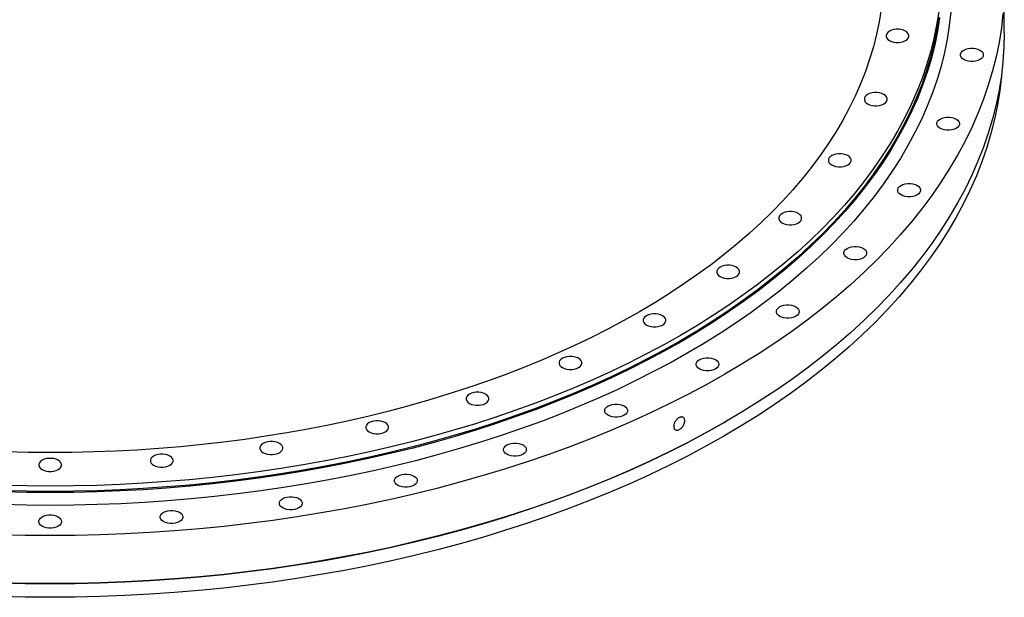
# Model space of a CAD drawing. Header units: millimetres. Extents: x -243 to 5245, y 5263 to 9088.
# Tile 4 of 5: x 3330 to 3934, y 6817 to 7171. Entities that reach past the tile are written whole.
import ezdxf

# ---------------------------------------------------------------- set-up
doc = ezdxf.new("R2010")
doc.units = ezdxf.units.MM
doc.header["$LTSCALE"] = 20

msp = doc.modelspace()

# ---------------------------------------------------------------- linework, layer by layer
at = {"color": 7, "linetype": 'Continuous', "lineweight": 25}
for p, q in [((3934.12, 7163.36), (3934.12, 7192.76)), ((3762.13, 6924.19), (3762.84, 6924.6))]:
    msp.add_line(p, q, dxfattribs=at)
at = {"color": 7, "linetype": 'Continuous', "lineweight": 25, "flags": 128}
for points in [[(3858.54, 7177.78), (3857.32, 7170.09), (3855.74, 7162.42), (3853.82, 7154.78), (3851.56, 7147.17), (3848.95, 7139.59), (3846, 7132.06), (3842.7, 7124.57), (3839.07, 7117.14), (3835.11, 7109.77), (3830.81, 7102.45), (3826.18, 7095.21), (3821.22, 7088.03), (3815.94, 7080.94), (3810.34, 7073.93), (3804.42, 7067), (3798.19, 7060.17), (3791.65, 7053.43), (3784.81, 7046.79), (3777.68, 7040.26), (3770.24, 7033.84), (3762.52, 7027.53), (3754.52, 7021.34), (3746.24, 7015.28), (3737.68, 7009.34), (3728.86, 7003.53), (3719.78, 6997.86), (3710.45, 6992.33), (3700.86, 6986.94), (3691.04, 6981.7), (3680.98, 6976.61), (3670.7, 6971.67), (3660.19, 6966.89), (3649.47, 6962.27), (3638.55, 6957.81), (3627.43, 6953.52), (3616.11, 6949.4), (3604.62, 6945.45), (3592.94, 6941.68), (3581.1, 6938.08), (3569.11, 6934.67), (3556.96, 6931.43), (3544.67, 6928.39), (3532.24, 6925.52), (3519.69, 6922.85), (3507.02, 6920.37), (3494.25, 6918.08), (3481.37, 6915.98), (3468.41, 6914.08), (3455.36, 6912.38), (3442.24, 6910.87), (3429.05, 6909.56), (3415.81, 6908.45), (3402.53, 6907.55), (3389.21, 6906.84), (3375.86, 6906.33), (3362.49, 6906.03), (3349.12, 6905.93), (3335.74, 6906.03), (3322.37, 6906.33)], [(3933.31, 7175.08), (3932.31, 7166.26), (3930.91, 7157.46), (3929.11, 7148.68), (3926.91, 7139.93), (3924.32, 7131.22), (3921.33, 7122.54), (3917.95, 7113.92), (3914.18, 7105.35), (3910.03, 7096.84), (3905.48, 7088.4), (3900.56, 7080.03), (3895.26, 7071.73), (3889.59, 7063.52), (3883.54, 7055.4), (3877.13, 7047.37), (3870.35, 7039.44), (3863.22, 7031.62), (3855.74, 7023.9), (3847.91, 7016.3), (3839.74, 7008.83), (3831.23, 7001.48), (3822.39, 6994.26), (3813.23, 6987.17), (3803.75, 6980.23), (3793.95, 6973.43), (3783.86, 6966.78), (3773.46, 6960.29), (3762.77, 6953.96), (3751.8, 6947.79), (3740.56, 6941.79), (3729.04, 6935.96), (3717.27, 6930.31), (3705.24, 6924.83), (3692.97, 6919.54), (3680.46, 6914.44), (3667.73, 6909.53), (3654.78, 6904.81), (3641.62, 6900.29), (3628.25, 6895.97), (3614.7, 6891.85), (3600.96, 6887.94), (3587.06, 6884.24), (3572.99, 6880.75), (3558.76, 6877.48), (3544.39, 6874.42), (3529.89, 6871.57), (3515.26, 6868.95), (3500.52, 6866.55), (3485.68, 6864.38), (3470.74, 6862.43), (3455.72, 6860.7), (3440.63, 6859.2), (3425.47, 6857.93), (3410.26, 6856.9), (3395.01, 6856.09), (3379.73, 6855.51), (3364.43, 6855.16), (3349.12, 6855.05), (3333.8, 6855.16), (3318.5, 6855.51)], [(3901.36, 7176.13), (3900.41, 7167.79), (3899.09, 7159.47), (3897.38, 7151.17), (3895.31, 7142.9), (3892.86, 7134.66), (3890.03, 7126.47), (3886.84, 7118.32), (3883.27, 7110.21), (3879.34, 7102.17), (3875.05, 7094.19), (3870.4, 7086.28), (3865.39, 7078.43), (3860.02, 7070.67), (3854.31, 7062.99), (3848.25, 7055.4), (3841.84, 7047.91), (3835.1, 7040.51), (3828.03, 7033.22), (3820.63, 7026.04), (3812.9, 7018.97), (3804.86, 7012.02), (3796.5, 7005.2), (3787.84, 6998.5), (3778.88, 6991.94), (3769.62, 6985.51), (3760.07, 6979.23), (3750.25, 6973.09), (3740.15, 6967.1), (3729.78, 6961.27), (3719.14, 6955.6), (3708.26, 6950.09), (3697.13, 6944.74), (3685.76, 6939.57), (3674.16, 6934.57), (3662.34, 6929.75), (3650.3, 6925.1), (3638.06, 6920.64), (3625.62, 6916.37), (3612.98, 6912.29), (3600.17, 6908.4), (3587.19, 6904.7), (3574.04, 6901.2), (3560.74, 6897.9), (3547.29, 6894.8), (3533.71, 6891.91), (3520, 6889.22), (3506.18, 6886.75), (3492.24, 6884.48), (3478.21, 6882.42), (3464.09, 6880.58), (3449.89, 6878.95), (3435.62, 6877.53), (3421.3, 6876.33), (3406.92, 6875.35), (3392.5, 6874.58), (3378.06, 6874.04), (3363.59, 6873.71), (3349.12, 6873.6), (3334.64, 6873.71), (3320.17, 6874.04)], [(3894.43, 7172.47), (3893.12, 7164.24), (3891.44, 7156.03), (3889.38, 7147.85), (3886.96, 7139.7), (3884.16, 7131.6), (3881, 7123.53), (3877.48, 7115.52), (3873.59, 7107.56), (3869.34, 7099.67), (3864.74, 7091.84), (3859.78, 7084.09), (3854.48, 7076.41), (3848.82, 7068.81), (3842.83, 7061.3), (3836.5, 7053.89), (3829.83, 7046.57), (3822.83, 7039.36), (3815.51, 7032.26), (3807.87, 7025.27), (3799.91, 7018.39), (3791.65, 7011.64), (3783.08, 7005.02), (3774.21, 6998.53), (3765.06, 6992.17), (3755.62, 6985.95), (3745.9, 6979.88), (3735.9, 6973.96), (3725.65, 6968.19), (3715.13, 6962.58), (3704.36, 6957.13), (3693.35, 6951.85), (3682.11, 6946.73), (3670.63, 6941.78), (3658.94, 6937.01), (3647.03, 6932.42), (3634.92, 6928.01), (3622.62, 6923.78), (3610.12, 6919.74), (3597.45, 6915.89), (3584.61, 6912.23), (3571.6, 6908.77), (3558.44, 6905.51), (3545.14, 6902.45), (3531.71, 6899.59), (3518.15, 6896.93), (3504.47, 6894.48), (3490.69, 6892.23), (3476.81, 6890.2), (3462.84, 6888.37), (3448.8, 6886.76), (3434.69, 6885.36), (3420.51, 6884.17), (3406.29, 6883.2), (3392.03, 6882.45), (3377.74, 6881.91), (3363.43, 6881.58), (3349.12, 6881.47), (3334.8, 6881.58), (3320.49, 6881.91)], [(3893.93, 7176.17), (3892.62, 7167.95), (3890.94, 7159.74), (3888.89, 7151.57), (3886.46, 7143.43), (3883.67, 7135.33), (3880.52, 7127.27), (3876.99, 7119.27), (3873.11, 7111.32), (3868.87, 7103.43), (3864.27, 7095.61), (3859.32, 7087.86), (3854.02, 7080.19), (3848.37, 7072.6), (3842.38, 7065.1), (3836.05, 7057.7), (3829.39, 7050.39), (3822.4, 7043.18), (3815.08, 7036.08), (3807.45, 7029.1), (3799.5, 7022.23), (3791.24, 7015.49), (3782.68, 7008.87), (3773.83, 7002.38), (3764.68, 6996.03), (3755.24, 6989.82), (3745.53, 6983.76), (3735.55, 6977.84), (3725.3, 6972.08), (3714.8, 6966.47), (3704.04, 6961.03), (3693.04, 6955.74), (3681.8, 6950.63), (3670.34, 6945.69), (3658.66, 6940.92), (3646.76, 6936.33), (3634.66, 6931.93), (3622.37, 6927.7), (3609.88, 6923.67), (3597.22, 6919.82), (3584.39, 6916.17), (3571.4, 6912.71), (3558.25, 6909.45), (3544.96, 6906.39), (3531.54, 6903.53), (3517.99, 6900.88), (3504.33, 6898.43), (3490.56, 6896.19), (3476.69, 6894.15), (3462.74, 6892.33), (3448.71, 6890.72), (3434.61, 6889.32), (3420.45, 6888.14), (3406.24, 6887.16), (3391.99, 6886.41), (3377.72, 6885.87), (3363.42, 6885.54), (3349.12, 6885.44), (3334.81, 6885.54), (3320.51, 6885.87)], [(3893.93, 7172.91), (3892.62, 7164.68), (3890.94, 7156.48), (3888.89, 7148.3), (3886.46, 7140.16), (3883.67, 7132.06), (3880.52, 7124.01), (3876.99, 7116), (3873.11, 7108.05), (3868.87, 7100.17), (3864.27, 7092.35), (3859.32, 7084.6), (3854.02, 7076.93), (3848.37, 7069.34), (3842.38, 7061.84), (3836.05, 7054.43), (3829.39, 7047.12), (3822.4, 7039.91), (3815.08, 7032.82), (3807.45, 7025.83), (3799.5, 7018.96), (3791.24, 7012.22), (3782.68, 7005.6), (3773.83, 6999.12), (3764.68, 6992.76), (3755.24, 6986.56), (3745.53, 6980.49), (3735.55, 6974.57), (3725.3, 6968.81), (3714.8, 6963.2), (3704.04, 6957.76), (3693.04, 6952.48), (3681.8, 6947.36), (3670.34, 6942.42), (3658.66, 6937.66), (3646.76, 6933.07), (3634.66, 6928.66), (3622.37, 6924.44), (3609.88, 6920.4), (3597.22, 6916.56), (3584.39, 6912.9), (3571.4, 6909.45), (3558.25, 6906.19), (3544.96, 6903.12), (3531.54, 6900.27), (3517.99, 6897.61), (3504.33, 6895.16), (3490.56, 6892.92), (3476.69, 6890.89), (3462.74, 6889.06), (3448.71, 6887.45), (3434.61, 6886.05), (3420.45, 6884.87), (3406.24, 6883.9), (3391.99, 6883.14), (3377.72, 6882.6), (3363.42, 6882.28), (3349.12, 6882.17), (3334.81, 6882.28), (3320.51, 6882.6)], [(3863.68, 7158.58), (3864.91, 7158.02), (3866.32, 7157.63), (3867.85, 7157.42), (3869.42, 7157.42), (3870.94, 7157.63), (3872.36, 7158.02), (3873.58, 7158.58), (3874.56, 7159.29), (3875.24, 7160.11), (3875.59, 7160.99), (3875.59, 7161.89), (3875.24, 7162.77), (3874.56, 7163.59), (3873.58, 7164.3), (3872.36, 7164.86), (3870.94, 7165.25), (3869.42, 7165.46), (3867.85, 7165.46), (3866.32, 7165.25), (3864.91, 7164.86), (3863.68, 7164.3), (3862.71, 7163.59), (3862.03, 7162.77), (3861.68, 7161.89), (3861.68, 7160.99), (3862.03, 7160.11), (3862.71, 7159.29), (3863.68, 7158.58)], [(3934.12, 7163.36), (3933.92, 7154.52), (3933.31, 7145.69), (3932.31, 7136.87), (3930.91, 7128.06), (3929.11, 7119.28), (3926.91, 7110.53), (3924.32, 7101.82), (3921.33, 7093.15), (3917.95, 7084.53), (3914.18, 7075.96), (3910.03, 7067.45), (3905.48, 7059), (3900.56, 7050.63), (3895.26, 7042.34), (3889.59, 7034.13), (3883.54, 7026), (3877.13, 7017.97), (3870.35, 7010.04), (3863.22, 7002.22), (3855.74, 6994.51), (3847.91, 6986.91), (3839.74, 6979.43), (3831.23, 6972.08), (3822.39, 6964.86), (3813.23, 6957.78), (3803.75, 6950.83), (3793.95, 6944.04), (3783.86, 6937.39), (3773.46, 6930.9), (3762.77, 6924.56), (3751.8, 6918.39), (3740.56, 6912.39), (3729.04, 6906.56), (3717.27, 6900.91), (3705.24, 6895.44), (3692.97, 6890.15), (3680.46, 6885.04), (3667.73, 6880.13), (3654.78, 6875.42), (3641.62, 6870.89), (3628.25, 6866.57), (3614.7, 6862.46), (3600.96, 6858.55), (3587.06, 6854.85), (3572.99, 6851.36), (3558.76, 6848.08), (3544.39, 6845.02), (3529.89, 6842.18), (3515.26, 6839.56), (3500.52, 6837.16), (3485.68, 6834.98), (3470.74, 6833.03), (3455.72, 6831.3), (3440.63, 6829.81), (3425.47, 6828.54), (3410.26, 6827.5), (3395.01, 6826.69), (3379.73, 6826.11), (3364.43, 6825.77), (3349.12, 6825.65), (3333.8, 6825.77), (3318.5, 6826.11)], [(3919.19, 7152.67), (3920.17, 7151.96), (3920.85, 7151.14), (3921.2, 7150.26), (3921.2, 7149.36), (3920.85, 7148.47), (3920.17, 7147.66), (3919.19, 7146.95), (3917.96, 7146.39), (3916.55, 7145.99), (3915.02, 7145.79), (3913.46, 7145.79), (3911.93, 7145.99), (3910.51, 7146.39), (3909.29, 7146.95), (3908.31, 7147.66), (3907.63, 7148.47), (3907.28, 7149.36), (3907.28, 7150.26), (3907.63, 7151.14), (3908.31, 7151.96), (3909.29, 7152.67), (3910.51, 7153.23), (3911.93, 7153.62), (3913.46, 7153.82), (3915.02, 7153.82), (3916.55, 7153.62), (3917.96, 7153.23), (3919.19, 7152.67)], [(3932.36, 7137.19), (3932.32, 7136.74), (3931.32, 7127.93), (3929.92, 7119.14), (3928.12, 7110.38), (3925.93, 7101.64), (3923.34, 7092.94), (3920.35, 7084.29), (3916.98, 7075.68), (3913.22, 7067.12), (3909.07, 7058.63), (3904.53, 7050.2), (3899.62, 7041.84), (3894.33, 7033.56), (3888.66, 7025.36), (3882.63, 7017.26), (3876.23, 7009.24), (3869.46, 7001.32), (3862.34, 6993.51), (3854.87, 6985.81), (3847.06, 6978.23), (3838.9, 6970.76), (3830.41, 6963.43), (3821.58, 6956.22), (3812.43, 6949.15), (3802.97, 6942.21), (3793.19, 6935.43), (3783.11, 6928.79), (3772.73, 6922.31), (3762.07, 6915.99), (3751.11, 6909.83), (3739.89, 6903.84), (3728.39, 6898.02), (3716.64, 6892.38), (3704.63, 6886.91), (3692.38, 6881.63), (3679.9, 6876.54), (3667.18, 6871.64), (3654.25, 6866.93), (3641.12, 6862.41), (3627.78, 6858.1), (3614.25, 6853.99), (3600.53, 6850.09), (3586.65, 6846.39), (3572.6, 6842.91), (3558.4, 6839.64), (3544.06, 6836.58), (3529.58, 6833.75), (3514.98, 6831.13), (3500.27, 6828.73), (3485.45, 6826.56), (3470.54, 6824.61), (3455.54, 6822.89), (3440.47, 6821.4), (3425.34, 6820.13), (3410.16, 6819.09), (3394.94, 6818.28), (3379.68, 6817.71), (3364.4, 6817.36), (3349.12, 6817.25), (3333.83, 6817.36), (3318.55, 6817.71)], [(3850.31, 7119.77), (3851.54, 7119.21), (3852.95, 7118.82), (3854.48, 7118.62), (3856.04, 7118.62), (3857.57, 7118.82), (3858.98, 7119.21), (3860.21, 7119.77), (3861.19, 7120.48), (3861.87, 7121.3), (3862.22, 7122.18), (3862.22, 7123.08), (3861.87, 7123.97), (3861.19, 7124.78), (3860.21, 7125.49), (3858.98, 7126.05), (3857.57, 7126.45), (3856.04, 7126.65), (3854.48, 7126.65), (3852.95, 7126.45), (3851.54, 7126.05), (3850.31, 7125.49), (3849.33, 7124.78), (3848.65, 7123.97), (3848.3, 7123.08), (3848.3, 7122.18), (3848.65, 7121.3), (3849.33, 7120.48), (3850.31, 7119.77)], [(3904.64, 7110.45), (3905.62, 7109.74), (3906.3, 7108.93), (3906.65, 7108.05), (3906.65, 7107.14), (3906.3, 7106.26), (3905.62, 7105.44), (3904.64, 7104.74), (3903.42, 7104.17), (3902.01, 7103.78), (3900.48, 7103.58), (3898.91, 7103.58), (3897.38, 7103.78), (3895.97, 7104.17), (3894.74, 7104.74), (3893.77, 7105.44), (3893.09, 7106.26), (3892.74, 7107.14), (3892.74, 7108.05), (3893.09, 7108.93), (3893.77, 7109.74), (3894.74, 7110.45), (3895.97, 7111.01), (3897.38, 7111.41), (3898.91, 7111.61), (3900.48, 7111.61), (3902.01, 7111.41), (3903.42, 7111.01), (3904.64, 7110.45)], [(3828.28, 7082.31), (3829.5, 7081.74), (3830.92, 7081.35), (3832.44, 7081.15), (3834.01, 7081.15), (3835.54, 7081.35), (3836.95, 7081.74), (3838.18, 7082.31), (3839.16, 7083.01), (3839.84, 7083.83), (3840.18, 7084.71), (3840.18, 7085.62), (3839.84, 7086.5), (3839.16, 7087.31), (3838.18, 7088.02), (3836.95, 7088.58), (3835.54, 7088.98), (3834.01, 7089.18), (3832.44, 7089.18), (3830.92, 7088.98), (3829.5, 7088.58), (3828.28, 7088.02), (3827.3, 7087.31), (3826.62, 7086.5), (3826.27, 7085.62), (3826.27, 7084.71), (3826.62, 7083.83), (3827.3, 7083.01), (3828.28, 7082.31)], [(3880.68, 7069.69), (3881.65, 7068.99), (3882.33, 7068.17), (3882.68, 7067.29), (3882.68, 7066.38), (3882.33, 7065.5), (3881.65, 7064.69), (3880.68, 7063.98), (3879.45, 7063.41), (3878.04, 7063.02), (3876.51, 7062.82), (3874.94, 7062.82), (3873.41, 7063.02), (3872, 7063.41), (3870.78, 7063.98), (3869.8, 7064.69), (3869.12, 7065.5), (3868.77, 7066.38), (3868.77, 7067.29), (3869.12, 7068.17), (3869.8, 7068.99), (3870.78, 7069.69), (3872, 7070.26), (3873.41, 7070.65), (3874.94, 7070.85), (3876.51, 7070.85), (3878.04, 7070.65), (3879.45, 7070.26), (3880.68, 7069.69)], [(3797.96, 7046.82), (3799.19, 7046.25), (3800.6, 7045.86), (3802.13, 7045.66), (3803.7, 7045.66), (3805.22, 7045.86), (3806.64, 7046.25), (3807.86, 7046.82), (3808.84, 7047.52), (3809.52, 7048.34), (3809.87, 7049.22), (3809.87, 7050.13), (3809.52, 7051.01), (3808.84, 7051.82), (3807.86, 7052.53), (3806.64, 7053.1), (3805.22, 7053.49), (3803.7, 7053.69), (3802.13, 7053.69), (3800.6, 7053.49), (3799.19, 7053.1), (3797.96, 7052.53), (3796.99, 7051.82), (3796.31, 7051.01), (3795.96, 7050.13), (3795.96, 7049.22), (3796.31, 7048.34), (3796.99, 7047.52), (3797.96, 7046.82)], [(3847.7, 7031.09), (3848.68, 7030.38), (3849.36, 7029.57), (3849.71, 7028.68), (3849.71, 7027.78), (3849.36, 7026.9), (3848.68, 7026.08), (3847.7, 7025.37), (3846.47, 7024.81), (3845.06, 7024.42), (3843.53, 7024.22), (3841.97, 7024.22), (3840.44, 7024.42), (3839.03, 7024.81), (3837.8, 7025.37), (3836.82, 7026.08), (3836.14, 7026.9), (3835.79, 7027.78), (3835.79, 7028.68), (3836.14, 7029.57), (3836.82, 7030.38), (3837.8, 7031.09), (3839.03, 7031.65), (3840.44, 7032.05), (3841.97, 7032.25), (3843.53, 7032.25), (3845.06, 7032.05), (3846.47, 7031.65), (3847.7, 7031.09)], [(3759.88, 7013.92), (3761.11, 7013.35), (3762.52, 7012.96), (3764.05, 7012.76), (3765.62, 7012.76), (3767.14, 7012.96), (3768.56, 7013.35), (3769.78, 7013.92), (3770.76, 7014.62), (3771.44, 7015.44), (3771.79, 7016.32), (3771.79, 7017.23), (3771.44, 7018.11), (3770.76, 7018.92), (3769.78, 7019.63), (3768.56, 7020.2), (3767.14, 7020.59), (3765.62, 7020.79), (3764.05, 7020.79), (3762.52, 7020.59), (3761.11, 7020.2), (3759.88, 7019.63), (3758.91, 7018.92), (3758.23, 7018.11), (3757.88, 7017.23), (3757.88, 7016.32), (3758.23, 7015.44), (3758.91, 7014.62), (3759.88, 7013.92)], [(3806.28, 6995.3), (3807.25, 6994.59), (3807.93, 6993.78), (3808.28, 6992.9), (3808.28, 6991.99), (3807.93, 6991.11), (3807.25, 6990.29), (3806.28, 6989.59), (3805.05, 6989.02), (3803.64, 6988.63), (3802.11, 6988.43), (3800.54, 6988.43), (3799.01, 6988.63), (3797.6, 6989.02), (3796.38, 6989.59), (3795.4, 6990.29), (3794.72, 6991.11), (3794.37, 6991.99), (3794.37, 6992.9), (3794.72, 6993.78), (3795.4, 6994.59), (3796.38, 6995.3), (3797.6, 6995.86), (3799.01, 6996.26), (3800.54, 6996.46), (3802.11, 6996.46), (3803.64, 6996.26), (3805.05, 6995.86), (3806.28, 6995.3)], [(3714.69, 6984.17), (3715.92, 6983.6), (3717.33, 6983.21), (3718.86, 6983.01), (3720.42, 6983.01), (3721.95, 6983.21), (3723.36, 6983.6), (3724.59, 6984.17), (3725.57, 6984.88), (3726.25, 6985.69), (3726.6, 6986.57), (3726.6, 6987.48), (3726.25, 6988.36), (3725.57, 6989.18), (3724.59, 6989.88), (3723.36, 6990.45), (3721.95, 6990.84), (3720.42, 6991.04), (3718.86, 6991.04), (3717.33, 6990.84), (3715.92, 6990.45), (3714.69, 6989.88), (3713.71, 6989.18), (3713.03, 6988.36), (3712.68, 6987.48), (3712.68, 6986.57), (3713.03, 6985.69), (3713.71, 6984.88), (3714.69, 6984.17)], [(3663.16, 6958.08), (3664.38, 6957.51), (3665.79, 6957.12), (3667.32, 6956.92), (3668.89, 6956.92), (3670.42, 6957.12), (3671.83, 6957.51), (3673.06, 6958.08), (3674.03, 6958.79), (3674.71, 6959.6), (3675.06, 6960.48), (3675.06, 6961.39), (3674.71, 6962.27), (3674.03, 6963.09), (3673.06, 6963.79), (3671.83, 6964.36), (3670.42, 6964.75), (3668.89, 6964.95), (3667.32, 6964.95), (3665.79, 6964.75), (3664.38, 6964.36), (3663.16, 6963.79), (3662.18, 6963.09), (3661.5, 6962.27), (3661.15, 6961.39), (3661.15, 6960.48), (3661.5, 6959.6), (3662.18, 6958.79), (3663.16, 6958.08)], [(3757.12, 6962.94), (3758.09, 6962.23), (3758.77, 6961.42), (3759.12, 6960.53), (3759.12, 6959.63), (3758.77, 6958.75), (3758.09, 6957.93), (3757.12, 6957.22), (3755.89, 6956.66), (3754.48, 6956.27), (3752.95, 6956.07), (3751.38, 6956.07), (3749.85, 6956.27), (3748.44, 6956.66), (3747.22, 6957.22), (3746.24, 6957.93), (3745.56, 6958.75), (3745.21, 6959.63), (3745.21, 6960.53), (3745.56, 6961.42), (3746.24, 6962.23), (3747.22, 6962.94), (3748.44, 6963.5), (3749.85, 6963.9), (3751.38, 6964.1), (3752.95, 6964.1), (3754.48, 6963.9), (3755.89, 6963.5), (3757.12, 6962.94)], [(3606.17, 6936.1), (3607.39, 6935.53), (3608.8, 6935.14), (3610.33, 6934.94), (3611.9, 6934.94), (3613.43, 6935.14), (3614.84, 6935.53), (3616.07, 6936.1), (3617.04, 6936.8), (3617.72, 6937.62), (3618.07, 6938.5), (3618.07, 6939.4), (3617.72, 6940.29), (3617.04, 6941.1), (3616.07, 6941.81), (3614.84, 6942.37), (3613.43, 6942.77), (3611.9, 6942.97), (3610.33, 6942.97), (3608.8, 6942.77), (3607.39, 6942.37), (3606.17, 6941.81), (3605.19, 6941.1), (3604.51, 6940.29), (3604.16, 6939.4), (3604.16, 6938.5), (3604.51, 6937.62), (3605.19, 6936.8), (3606.17, 6936.1)], [(3701.06, 6934.56), (3702.04, 6933.85), (3702.72, 6933.04), (3703.07, 6932.16), (3703.07, 6931.25), (3702.72, 6930.37), (3702.04, 6929.55), (3701.06, 6928.85), (3699.83, 6928.28), (3698.42, 6927.89), (3696.89, 6927.69), (3695.33, 6927.69), (3693.8, 6927.89), (3692.39, 6928.28), (3691.16, 6928.85), (3690.18, 6929.55), (3689.5, 6930.37), (3689.15, 6931.25), (3689.15, 6932.16), (3689.5, 6933.04), (3690.18, 6933.85), (3691.16, 6934.56), (3692.39, 6935.12), (3693.8, 6935.52), (3695.33, 6935.72), (3696.89, 6935.72), (3698.42, 6935.52), (3699.83, 6935.12), (3701.06, 6934.56)], [(3762.13, 6924.19), (3762.07, 6924.16), (3751.11, 6918), (3739.89, 6912.01), (3728.39, 6906.19), (3716.64, 6900.54), (3704.63, 6895.08), (3692.38, 6889.8), (3679.9, 6884.7), (3667.18, 6879.8), (3654.25, 6875.09), (3641.12, 6870.58), (3627.78, 6866.27), (3614.25, 6862.16), (3600.53, 6858.25), (3586.65, 6854.56), (3572.6, 6851.07), (3558.4, 6847.8), (3544.06, 6844.75), (3529.58, 6841.91), (3514.98, 6839.29), (3500.27, 6836.9), (3485.45, 6834.73), (3470.54, 6832.78), (3455.54, 6831.06), (3440.47, 6829.56), (3425.34, 6828.29), (3410.16, 6827.26), (3394.94, 6826.45), (3379.68, 6825.87), (3364.4, 6825.53), (3349.12, 6825.41), (3333.83, 6825.53), (3318.55, 6825.87)], [(3544.69, 6918.59), (3545.92, 6918.03), (3547.33, 6917.64), (3548.86, 6917.44), (3550.43, 6917.44), (3551.95, 6917.64), (3553.37, 6918.03), (3554.59, 6918.59), (3555.57, 6919.3), (3556.25, 6920.12), (3556.6, 6921), (3556.6, 6921.9), (3556.25, 6922.79), (3555.57, 6923.6), (3554.59, 6924.31), (3553.37, 6924.87), (3551.95, 6925.27), (3550.43, 6925.47), (3548.86, 6925.47), (3547.33, 6925.27), (3545.92, 6924.87), (3544.69, 6924.31), (3543.71, 6923.6), (3543.03, 6922.79), (3542.69, 6921.9), (3542.69, 6921), (3543.03, 6920.12), (3543.71, 6919.3), (3544.69, 6918.59)], [(3479.79, 6905.88), (3481.01, 6905.31), (3482.42, 6904.92), (3483.95, 6904.72), (3485.52, 6904.72), (3487.05, 6904.92), (3488.46, 6905.31), (3489.69, 6905.88), (3490.66, 6906.58), (3491.34, 6907.4), (3491.69, 6908.28), (3491.69, 6909.19), (3491.34, 6910.07), (3490.66, 6910.88), (3489.69, 6911.59), (3488.46, 6912.15), (3487.05, 6912.55), (3485.52, 6912.75), (3483.95, 6912.75), (3482.42, 6912.55), (3481.01, 6912.15), (3479.79, 6911.59), (3478.81, 6910.88), (3478.13, 6910.07), (3477.78, 6909.19), (3477.78, 6908.28), (3478.13, 6907.4), (3478.81, 6906.58), (3479.79, 6905.88)], [(3639.07, 6910.65), (3640.04, 6909.94), (3640.72, 6909.12), (3641.07, 6908.24), (3641.07, 6907.34), (3640.72, 6906.45), (3640.04, 6905.64), (3639.07, 6904.93), (3637.84, 6904.37), (3636.43, 6903.98), (3634.9, 6903.77), (3633.33, 6903.77), (3631.8, 6903.98), (3630.39, 6904.37), (3629.17, 6904.93), (3628.19, 6905.64), (3627.51, 6906.45), (3627.16, 6907.34), (3627.16, 6908.24), (3627.51, 6909.12), (3628.19, 6909.94), (3629.17, 6910.65), (3630.39, 6911.21), (3631.8, 6911.6), (3633.33, 6911.81), (3634.9, 6911.81), (3636.43, 6911.6), (3637.84, 6911.21), (3639.07, 6910.65)], [(3344.17, 6895.57), (3345.39, 6895), (3346.8, 6894.61), (3348.33, 6894.41), (3349.9, 6894.41), (3351.43, 6894.61), (3352.84, 6895), (3354.07, 6895.57), (3355.04, 6896.28), (3355.72, 6897.09), (3356.07, 6897.97), (3356.07, 6898.88), (3355.72, 6899.76), (3355.04, 6900.58), (3354.07, 6901.28), (3352.84, 6901.85), (3351.43, 6902.24), (3349.9, 6902.44), (3348.33, 6902.44), (3346.8, 6902.24), (3345.39, 6901.85), (3344.17, 6901.28), (3343.19, 6900.58), (3342.51, 6899.76), (3342.16, 6898.88), (3342.16, 6897.97), (3342.51, 6897.09), (3343.19, 6896.28), (3344.17, 6895.57)], [(3412.56, 6898.16), (3413.79, 6897.59), (3415.2, 6897.2), (3416.73, 6897), (3418.29, 6897), (3419.82, 6897.2), (3421.24, 6897.59), (3422.46, 6898.16), (3423.44, 6898.86), (3424.12, 6899.68), (3424.47, 6900.56), (3424.47, 6901.47), (3424.12, 6902.35), (3423.44, 6903.16), (3422.46, 6903.87), (3421.24, 6904.43), (3419.82, 6904.83), (3418.29, 6905.03), (3416.73, 6905.03), (3415.2, 6904.83), (3413.79, 6904.43), (3412.56, 6903.87), (3411.58, 6903.16), (3410.9, 6902.35), (3410.56, 6901.47), (3410.56, 6900.56), (3410.9, 6899.68), (3411.58, 6898.86), (3412.56, 6898.16)], [(3572.19, 6891.61), (3573.17, 6890.9), (3573.85, 6890.09), (3574.2, 6889.2), (3574.2, 6888.3), (3573.85, 6887.42), (3573.17, 6886.6), (3572.19, 6885.89), (3570.97, 6885.33), (3569.56, 6884.94), (3568.03, 6884.74), (3566.46, 6884.74), (3564.93, 6884.94), (3563.52, 6885.33), (3562.3, 6885.89), (3561.32, 6886.6), (3560.64, 6887.42), (3560.29, 6888.3), (3560.29, 6889.2), (3560.64, 6890.09), (3561.32, 6890.9), (3562.3, 6891.61), (3563.52, 6892.17), (3564.93, 6892.57), (3566.46, 6892.77), (3568.03, 6892.77), (3569.56, 6892.57), (3570.97, 6892.17), (3572.19, 6891.61)], [(3501.59, 6877.77), (3502.57, 6877.07), (3503.25, 6876.25), (3503.6, 6875.37), (3503.6, 6874.46), (3503.25, 6873.58), (3502.57, 6872.77), (3501.59, 6872.06), (3500.37, 6871.5), (3498.95, 6871.1), (3497.43, 6870.9), (3495.86, 6870.9), (3494.33, 6871.1), (3492.92, 6871.5), (3491.69, 6872.06), (3490.72, 6872.77), (3490.04, 6873.58), (3489.69, 6874.46), (3489.69, 6875.37), (3490.04, 6876.25), (3490.72, 6877.07), (3491.69, 6877.77), (3492.92, 6878.34), (3494.33, 6878.73), (3495.86, 6878.93), (3497.43, 6878.93), (3498.95, 6878.73), (3500.37, 6878.34), (3501.59, 6877.77)], [(3428.47, 6869.38), (3429.44, 6868.67), (3430.12, 6867.85), (3430.47, 6866.97), (3430.47, 6866.07), (3430.12, 6865.19), (3429.44, 6864.37), (3428.47, 6863.66), (3427.24, 6863.1), (3425.83, 6862.71), (3424.3, 6862.5), (3422.73, 6862.5), (3421.2, 6862.71), (3419.79, 6863.1), (3418.57, 6863.66), (3417.59, 6864.37), (3416.91, 6865.19), (3416.56, 6866.07), (3416.56, 6866.97), (3416.91, 6867.85), (3417.59, 6868.67), (3418.57, 6869.38), (3419.79, 6869.94), (3421.2, 6870.33), (3422.73, 6870.54), (3424.3, 6870.54), (3425.83, 6870.33), (3427.24, 6869.94), (3428.47, 6869.38)], [(3354.07, 6866.56), (3355.04, 6865.85), (3355.72, 6865.04), (3356.07, 6864.16), (3356.07, 6863.25), (3355.72, 6862.37), (3355.04, 6861.55), (3354.07, 6860.85), (3352.84, 6860.28), (3351.43, 6859.89), (3349.9, 6859.69), (3348.33, 6859.69), (3346.8, 6859.89), (3345.39, 6860.28), (3344.17, 6860.85), (3343.19, 6861.55), (3342.51, 6862.37), (3342.16, 6863.25), (3342.16, 6864.16), (3342.51, 6865.04), (3343.19, 6865.85), (3344.17, 6866.56), (3345.39, 6867.13), (3346.8, 6867.52), (3348.33, 6867.72), (3349.9, 6867.72), (3351.43, 6867.52), (3352.84, 6867.13), (3354.07, 6866.56)]]:
    msp.add_lwpolyline(points, dxfattribs=at)
at = {"color": 7, "linetype": 'Continuous', "lineweight": 25}
msp.add_open_spline([(3738.2, 6925.47), (3738.2, 6925.22), (3738.18, 6924.97), (3738.1, 6924.46), (3738.03, 6924.19), (3737.86, 6923.66), (3737.76, 6923.4), (3737.52, 6922.87), (3737.37, 6922.61), (3737.06, 6922.11), (3736.89, 6921.87), (3736.53, 6921.42), (3736.33, 6921.2), (3735.92, 6920.81), (3735.71, 6920.64), (3735.27, 6920.32), (3735.06, 6920.18), (3734.61, 6919.96), (3734.39, 6919.87), (3733.96, 6919.75), (3733.74, 6919.71), (3733.33, 6919.69), (3733.13, 6919.7), (3732.77, 6919.78), (3732.59, 6919.85), (3732.28, 6920.03), (3732.14, 6920.15), (3731.89, 6920.42), (3731.78, 6920.58), (3731.61, 6920.94), (3731.55, 6921.14), (3731.46, 6921.57), (3731.44, 6921.8), (3731.44, 6922.28), (3731.46, 6922.53), (3731.55, 6923.05), (3731.61, 6923.31), (3731.78, 6923.84), (3731.89, 6924.1), (3732.14, 6924.63), (3732.28, 6924.89), (3732.59, 6925.38), (3732.76, 6925.62), (3733.13, 6926.08), (3733.33, 6926.29), (3733.74, 6926.68), (3733.95, 6926.86), (3734.39, 6927.17), (3734.61, 6927.31), (3735.05, 6927.53), (3735.27, 6927.62), (3735.7, 6927.75), (3735.92, 6927.79), (3736.33, 6927.81), (3736.52, 6927.8), (3736.89, 6927.72), (3737.06, 6927.65), (3737.37, 6927.47), (3737.51, 6927.36), (3737.76, 6927.08), (3737.86, 6926.92), (3738.03, 6926.57), (3738.1, 6926.37), (3738.18, 6925.94), (3738.2, 6925.71), (3738.2, 6925.47)], degree=3, knots=[0, 0, 0, 0, 0.03125, 0.03125, 0.0625, 0.0625, 0.09375, 0.09375, 0.125, 0.125, 0.15625, 0.15625, 0.1875, 0.1875, 0.21875, 0.21875, 0.25, 0.25, 0.28125, 0.28125, 0.3125, 0.3125, 0.34375, 0.34375, 0.375, 0.375, 0.40625, 0.40625, 0.4375, 0.4375, 0.46875, 0.46875, 0.5, 0.5, 0.53125, 0.53125, 0.5625, 0.5625, 0.59375, 0.59375, 0.625, 0.625, 0.65625, 0.65625, 0.6875, 0.6875, 0.71875, 0.71875, 0.75, 0.75, 0.78125, 0.78125, 0.8125, 0.8125, 0.84375, 0.84375, 0.875, 0.875, 0.90625, 0.90625, 0.9375, 0.9375, 0.96875, 0.96875, 1, 1, 1, 1], dxfattribs=at)

doc.saveas('drawing.dxf')
